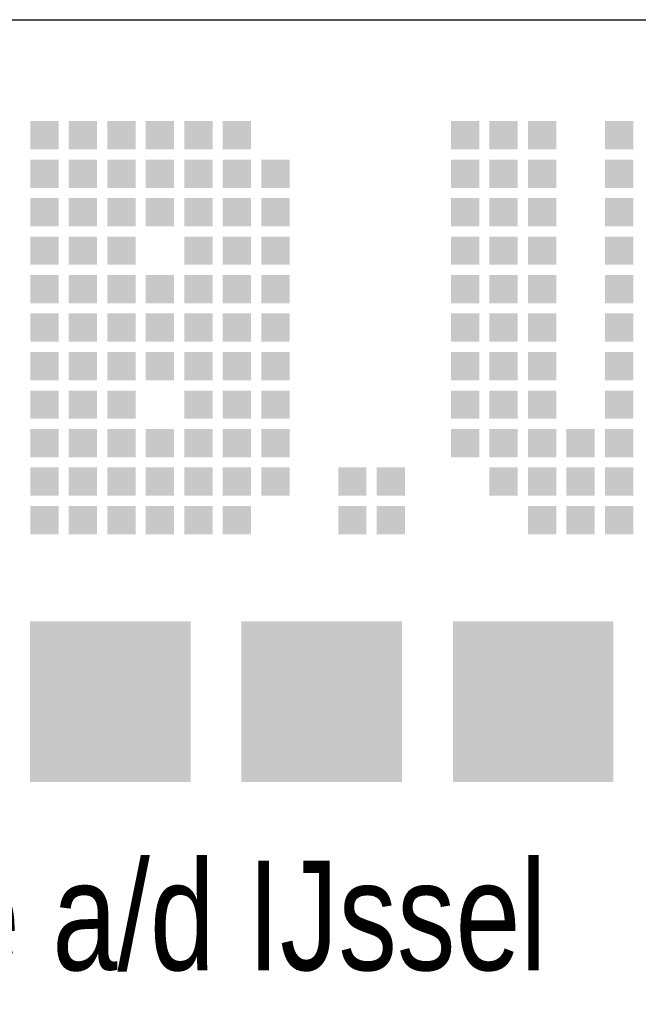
# Model space of a CAD drawing. Extents: x 1860 to 43910, y 0 to 29700.
# Tile 20 of 25: x 42403 to 42969, y 2294 to 3195. Entities that reach past the tile are written whole.
import ezdxf
from ezdxf.enums import TextEntityAlignment as Align

# ---------------------------------------------------------------- set-up
doc = ezdxf.new("R2010")
doc.units = 0
doc.header["$LTSCALE"] = 50
doc.layers.get('0').update_dxf_attribs({"color": 8})
for name, color, linetype in [('00att025', 2, 'Continuous'), ('00att035', 3, 'Continuous'), ('00att050', 4, 'Continuous'), ('BL$4----', 7, 'Continuous'), ('LAAG_1', 160, 'Continuous')]:
    doc.layers.add(name, color=color, linetype=linetype)
doc.styles.add('BURO-018', font='BUROFONT.shx', dxfattribs={"height": 90})
doc.styles.add('BURO-025', font='BUROFONT.shx', dxfattribs={"height": 125})
doc.styles.add('BURO-050', font='BUROFONT.shx', dxfattribs={"height": 250})

# ---------------------------------------------------------------- blocks, each defined once
blk = doc.blocks.new('STEMPEL GEERDIJK-NIEUW')
at = {"layer": 'LAAG_1', "ltscale": 0.44}
for points in [[(-29.951, 62.046), (-29.951, 61.528), (-29.434, 61.528), (-29.434, 62.046), (-29.473, 62.046)], [(-29.247, 62.046), (-29.247, 61.528), (-28.73, 61.528), (-28.73, 62.046), (-28.769, 62.046)], [(-28.543, 62.046), (-28.543, 61.528), (-28.026, 61.528), (-28.026, 62.046), (-28.065, 62.046)], [(-27.839, 62.046), (-27.839, 61.528), (-27.322, 61.528), (-27.322, 62.046), (-27.361, 62.046)], [(-27.135, 62.046), (-27.135, 61.528), (-26.618, 61.528), (-26.618, 62.046), (-26.657, 62.046)], [(-26.431, 62.046), (-26.431, 61.528), (-25.914, 61.528), (-25.914, 62.046), (-25.953, 62.046)], [(-22.258, 62.046), (-22.258, 61.528), (-21.74, 61.528), (-21.74, 62.046), (-21.779, 62.046)], [(-21.554, 62.046), (-21.554, 61.528), (-21.036, 61.528), (-21.036, 62.046), (-21.075, 62.046)], [(-20.85, 62.046), (-20.85, 61.528), (-20.332, 61.528), (-20.332, 62.046), (-20.371, 62.046)], [(-19.442, 62.046), (-19.442, 61.528), (-18.924, 61.528), (-18.924, 62.046), (-18.963, 62.046)], [(-29.951, 61.342), (-29.951, 60.824), (-29.434, 60.824), (-29.434, 61.342), (-29.473, 61.342)], [(-29.247, 61.342), (-29.247, 60.824), (-28.73, 60.824), (-28.73, 61.342), (-28.769, 61.342)], [(-28.543, 61.342), (-28.543, 60.824), (-28.026, 60.824), (-28.026, 61.342), (-28.065, 61.342)], [(-27.839, 61.342), (-27.839, 60.824), (-27.322, 60.824), (-27.322, 61.342), (-27.361, 61.342)], [(-27.135, 61.342), (-27.135, 60.824), (-26.618, 60.824), (-26.618, 61.342), (-26.657, 61.342)], [(-26.431, 61.342), (-26.431, 60.824), (-25.914, 60.824), (-25.914, 61.342), (-25.953, 61.342)], [(-25.727, 61.342), (-25.727, 60.824), (-25.21, 60.824), (-25.21, 61.342), (-25.249, 61.342)], [(-22.258, 61.342), (-22.258, 60.824), (-21.74, 60.824), (-21.74, 61.342), (-21.779, 61.342)], [(-21.554, 61.342), (-21.554, 60.824), (-21.036, 60.824), (-21.036, 61.342), (-21.075, 61.342)], [(-20.85, 61.342), (-20.85, 60.824), (-20.332, 60.824), (-20.332, 61.342), (-20.371, 61.342)], [(-19.442, 61.342), (-19.442, 60.824), (-18.924, 60.824), (-18.924, 61.342), (-18.963, 61.342)], [(-29.951, 60.638), (-29.951, 60.12), (-29.434, 60.12), (-29.434, 60.638), (-29.473, 60.638)], [(-29.247, 60.638), (-29.247, 60.12), (-28.73, 60.12), (-28.73, 60.638), (-28.769, 60.638)], [(-28.543, 60.638), (-28.543, 60.12), (-28.026, 60.12), (-28.026, 60.638), (-28.065, 60.638)], [(-27.839, 60.638), (-27.839, 60.12), (-27.322, 60.12), (-27.322, 60.638), (-27.361, 60.638)], [(-27.135, 60.638), (-27.135, 60.12), (-26.618, 60.12), (-26.618, 60.638), (-26.657, 60.638)], [(-26.431, 60.638), (-26.431, 60.12), (-25.914, 60.12), (-25.914, 60.638), (-25.953, 60.638)], [(-25.727, 60.638), (-25.727, 60.12), (-25.21, 60.12), (-25.21, 60.638), (-25.249, 60.638)], [(-22.258, 60.638), (-22.258, 60.12), (-21.74, 60.12), (-21.74, 60.638), (-21.779, 60.638)], [(-21.554, 60.638), (-21.554, 60.12), (-21.036, 60.12), (-21.036, 60.638), (-21.075, 60.638)], [(-20.85, 60.638), (-20.85, 60.12), (-20.332, 60.12), (-20.332, 60.638), (-20.371, 60.638)], [(-19.442, 60.638), (-19.442, 60.12), (-18.924, 60.12), (-18.924, 60.638), (-18.963, 60.638)], [(-29.951, 59.934), (-29.951, 59.416), (-29.434, 59.416), (-29.434, 59.934), (-29.473, 59.934)], [(-29.247, 59.934), (-29.247, 59.416), (-28.73, 59.416), (-28.73, 59.934), (-28.769, 59.934)], [(-28.543, 59.934), (-28.543, 59.416), (-28.026, 59.416), (-28.026, 59.934), (-28.065, 59.934)], [(-27.135, 59.934), (-27.135, 59.416), (-26.618, 59.416), (-26.618, 59.934), (-26.657, 59.934)], [(-26.431, 59.934), (-26.431, 59.416), (-25.914, 59.416), (-25.914, 59.934), (-25.953, 59.934)], [(-25.727, 59.934), (-25.727, 59.416), (-25.21, 59.416), (-25.21, 59.934), (-25.249, 59.934)], [(-22.258, 59.934), (-22.258, 59.416), (-21.74, 59.416), (-21.74, 59.934), (-21.779, 59.934)], [(-21.554, 59.934), (-21.554, 59.416), (-21.036, 59.416), (-21.036, 59.934), (-21.075, 59.934)], [(-20.85, 59.934), (-20.85, 59.416), (-20.332, 59.416), (-20.332, 59.934), (-20.371, 59.934)], [(-19.442, 59.934), (-19.442, 59.416), (-18.924, 59.416), (-18.924, 59.934), (-18.963, 59.934)], [(-29.951, 59.23), (-29.951, 58.712), (-29.434, 58.712), (-29.434, 59.23), (-29.473, 59.23)], [(-29.247, 59.23), (-29.247, 58.712), (-28.73, 58.712), (-28.73, 59.23), (-28.769, 59.23)], [(-28.543, 59.23), (-28.543, 58.712), (-28.026, 58.712), (-28.026, 59.23), (-28.065, 59.23)], [(-27.839, 59.23), (-27.839, 58.712), (-27.322, 58.712), (-27.322, 59.23), (-27.361, 59.23)], [(-27.135, 59.23), (-27.135, 58.712), (-26.618, 58.712), (-26.618, 59.23), (-26.657, 59.23)], [(-26.431, 59.23), (-26.431, 58.712), (-25.914, 58.712), (-25.914, 59.23), (-25.953, 59.23)], [(-25.727, 59.23), (-25.727, 58.712), (-25.21, 58.712), (-25.21, 59.23), (-25.249, 59.23)], [(-22.258, 59.23), (-22.258, 58.712), (-21.74, 58.712), (-21.74, 59.23), (-21.779, 59.23)], [(-21.554, 59.23), (-21.554, 58.712), (-21.036, 58.712), (-21.036, 59.23), (-21.075, 59.23)], [(-20.85, 59.23), (-20.85, 58.712), (-20.332, 58.712), (-20.332, 59.23), (-20.371, 59.23)], [(-19.442, 59.23), (-19.442, 58.712), (-18.924, 58.712), (-18.924, 59.23), (-18.963, 59.23)], [(-29.951, 58.526), (-29.951, 58.008), (-29.434, 58.008), (-29.434, 58.526), (-29.473, 58.526)], [(-29.247, 58.526), (-29.247, 58.008), (-28.73, 58.008), (-28.73, 58.526), (-28.769, 58.526)], [(-28.543, 58.526), (-28.543, 58.008), (-28.026, 58.008), (-28.026, 58.526), (-28.065, 58.526)], [(-27.839, 58.526), (-27.839, 58.008), (-27.322, 58.008), (-27.322, 58.526), (-27.361, 58.526)], [(-27.135, 58.526), (-27.135, 58.008), (-26.618, 58.008), (-26.618, 58.526), (-26.657, 58.526)], [(-26.431, 58.526), (-26.431, 58.008), (-25.914, 58.008), (-25.914, 58.526), (-25.953, 58.526)], [(-25.727, 58.526), (-25.727, 58.008), (-25.21, 58.008), (-25.21, 58.526), (-25.249, 58.526)], [(-22.258, 58.526), (-22.258, 58.008), (-21.74, 58.008), (-21.74, 58.526), (-21.779, 58.526)], [(-21.554, 58.526), (-21.554, 58.008), (-21.036, 58.008), (-21.036, 58.526), (-21.075, 58.526)], [(-20.85, 58.526), (-20.85, 58.008), (-20.332, 58.008), (-20.332, 58.526), (-20.371, 58.526)], [(-19.442, 58.526), (-19.442, 58.008), (-18.924, 58.008), (-18.924, 58.526), (-18.963, 58.526)], [(-29.951, 57.821), (-29.951, 57.304), (-29.434, 57.304), (-29.434, 57.821), (-29.473, 57.821)], [(-29.247, 57.821), (-29.247, 57.304), (-28.73, 57.304), (-28.73, 57.821), (-28.769, 57.821)], [(-28.543, 57.821), (-28.543, 57.304), (-28.026, 57.304), (-28.026, 57.821), (-28.065, 57.821)], [(-27.839, 57.821), (-27.839, 57.304), (-27.322, 57.304), (-27.322, 57.821), (-27.361, 57.821)], [(-27.135, 57.821), (-27.135, 57.304), (-26.618, 57.304), (-26.618, 57.821), (-26.657, 57.821)], [(-26.431, 57.821), (-26.431, 57.304), (-25.914, 57.304), (-25.914, 57.821), (-25.953, 57.821)], [(-25.727, 57.821), (-25.727, 57.304), (-25.21, 57.304), (-25.21, 57.821), (-25.249, 57.821)], [(-22.258, 57.821), (-22.258, 57.304), (-21.74, 57.304), (-21.74, 57.821), (-21.779, 57.821)], [(-21.554, 57.821), (-21.554, 57.304), (-21.036, 57.304), (-21.036, 57.821), (-21.075, 57.821)], [(-20.85, 57.821), (-20.85, 57.304), (-20.332, 57.304), (-20.332, 57.821), (-20.371, 57.821)], [(-19.442, 57.821), (-19.442, 57.304), (-18.924, 57.304), (-18.924, 57.821), (-18.963, 57.821)], [(-29.951, 57.117), (-29.951, 56.6), (-29.434, 56.6), (-29.434, 57.117), (-29.473, 57.117)], [(-29.247, 57.117), (-29.247, 56.6), (-28.73, 56.6), (-28.73, 57.117), (-28.769, 57.117)], [(-28.543, 57.117), (-28.543, 56.6), (-28.026, 56.6), (-28.026, 57.117), (-28.065, 57.117)], [(-27.135, 57.117), (-27.135, 56.6), (-26.618, 56.6), (-26.618, 57.117), (-26.657, 57.117)], [(-26.431, 57.117), (-26.431, 56.6), (-25.914, 56.6), (-25.914, 57.117), (-25.953, 57.117)], [(-25.727, 57.117), (-25.727, 56.6), (-25.21, 56.6), (-25.21, 57.117), (-25.249, 57.117)], [(-22.258, 57.117), (-22.258, 56.6), (-21.74, 56.6), (-21.74, 57.117), (-21.779, 57.117)], [(-21.554, 57.117), (-21.554, 56.6), (-21.036, 56.6), (-21.036, 57.117), (-21.075, 57.117)], [(-20.85, 57.117), (-20.85, 56.6), (-20.332, 56.6), (-20.332, 57.117), (-20.371, 57.117)], [(-19.442, 57.117), (-19.442, 56.6), (-18.924, 56.6), (-18.924, 57.117), (-18.963, 57.117)], [(-29.951, 56.414), (-29.951, 55.896), (-29.434, 55.896), (-29.434, 56.414), (-29.473, 56.414)], [(-29.247, 56.414), (-29.247, 55.896), (-28.73, 55.896), (-28.73, 56.414), (-28.769, 56.414)], [(-28.543, 56.414), (-28.543, 55.896), (-28.026, 55.896), (-28.026, 56.414), (-28.065, 56.414)], [(-27.839, 56.414), (-27.839, 55.896), (-27.322, 55.896), (-27.322, 56.414), (-27.361, 56.414)], [(-27.135, 56.414), (-27.135, 55.896), (-26.618, 55.896), (-26.618, 56.414), (-26.657, 56.414)], [(-26.431, 56.414), (-26.431, 55.896), (-25.914, 55.896), (-25.914, 56.414), (-25.953, 56.414)], [(-25.727, 56.414), (-25.727, 55.896), (-25.21, 55.896), (-25.21, 56.414), (-25.249, 56.414)], [(-22.258, 56.414), (-22.258, 55.896), (-21.74, 55.896), (-21.74, 56.414), (-21.779, 56.414)], [(-21.554, 56.414), (-21.554, 55.896), (-21.036, 55.896), (-21.036, 56.414), (-21.075, 56.414)], [(-20.85, 56.414), (-20.85, 55.896), (-20.332, 55.896), (-20.332, 56.414), (-20.371, 56.414)], [(-20.146, 56.414), (-20.146, 55.896), (-19.628, 55.896), (-19.628, 56.414), (-19.667, 56.414)], [(-19.442, 56.414), (-19.442, 55.896), (-18.924, 55.896), (-18.924, 56.414), (-18.963, 56.414)], [(-29.951, 55.71), (-29.951, 55.192), (-29.434, 55.192), (-29.434, 55.71), (-29.473, 55.71)], [(-29.247, 55.71), (-29.247, 55.192), (-28.73, 55.192), (-28.73, 55.71), (-28.769, 55.71)], [(-28.543, 55.71), (-28.543, 55.192), (-28.026, 55.192), (-28.026, 55.71), (-28.065, 55.71)], [(-27.839, 55.71), (-27.839, 55.192), (-27.322, 55.192), (-27.322, 55.71), (-27.361, 55.71)], [(-27.135, 55.71), (-27.135, 55.192), (-26.618, 55.192), (-26.618, 55.71), (-26.657, 55.71)], [(-26.431, 55.71), (-26.431, 55.192), (-25.914, 55.192), (-25.914, 55.71), (-25.953, 55.71)], [(-25.727, 55.71), (-25.727, 55.192), (-25.21, 55.192), (-25.21, 55.71), (-25.249, 55.71)], [(-24.32, 55.71), (-24.32, 55.192), (-23.802, 55.192), (-23.802, 55.71), (-23.841, 55.71)], [(-23.616, 55.71), (-23.616, 55.192), (-23.098, 55.192), (-23.098, 55.71), (-23.137, 55.71)], [(-21.554, 55.71), (-21.554, 55.192), (-21.036, 55.192), (-21.036, 55.71), (-21.075, 55.71)], [(-20.85, 55.71), (-20.85, 55.192), (-20.332, 55.192), (-20.332, 55.71), (-20.371, 55.71)], [(-20.146, 55.71), (-20.146, 55.192), (-19.628, 55.192), (-19.628, 55.71), (-19.667, 55.71)], [(-19.442, 55.71), (-19.442, 55.192), (-18.924, 55.192), (-18.924, 55.71), (-18.963, 55.71)], [(-29.951, 55.005), (-29.951, 54.488), (-29.434, 54.488), (-29.434, 55.005), (-29.473, 55.005)], [(-29.247, 55.005), (-29.247, 54.488), (-28.73, 54.488), (-28.73, 55.005), (-28.769, 55.005)], [(-28.543, 55.005), (-28.543, 54.488), (-28.026, 54.488), (-28.026, 55.005), (-28.065, 55.005)], [(-27.839, 55.005), (-27.839, 54.488), (-27.322, 54.488), (-27.322, 55.005), (-27.361, 55.005)], [(-27.135, 55.005), (-27.135, 54.488), (-26.618, 54.488), (-26.618, 55.005), (-26.657, 55.005)], [(-26.431, 55.005), (-26.431, 54.488), (-25.914, 54.488), (-25.914, 55.005), (-25.953, 55.005)], [(-24.32, 55.005), (-24.32, 54.488), (-23.802, 54.488), (-23.802, 55.005), (-23.841, 55.005)], [(-23.616, 55.005), (-23.616, 54.488), (-23.098, 54.488), (-23.098, 55.005), (-23.137, 55.005)], [(-20.85, 55.005), (-20.85, 54.488), (-20.332, 54.488), (-20.332, 55.005), (-20.371, 55.005)], [(-20.146, 55.005), (-20.146, 54.488), (-19.628, 54.488), (-19.628, 55.005), (-19.667, 55.005)], [(-19.442, 55.005), (-19.442, 54.488), (-18.924, 54.488), (-18.924, 55.005), (-18.963, 55.005)]]:
    blk.add_hatch(color=153, dxfattribs=at).paths.add_polyline_path(points)
at = {"layer": 'LAAG_1', "ltscale": 0.22}
for points in [[(-27.017, 49.957), (-29.953, 49.957), (-29.953, 52.893), (-27.017, 52.893)], [(-23.151, 49.957), (-26.088, 49.957), (-26.088, 52.893), (-23.151, 52.893)], [(-19.286, 49.957), (-22.223, 49.957), (-22.223, 52.893), (-19.286, 52.893)]]:
    blk.add_hatch(color=14, dxfattribs=at).paths.add_polyline_path(points)
at = {"color": 5, "ltscale": 0.5}
blk.add_line((-209.9, 63.9), (-9.9, 63.9), dxfattribs=at)
at = {"color": 1, "ltscale": 0.5, "style": 'BURO-025', "width": 0.8}
blk.add_text('Capelle a/d IJssel', height=2, dxfattribs=at).set_placement((-37.398, 46.514))
at = {"color": 1, "ltscale": 0.5, "style": 'BURO-018'}
for tag, p in [('DIVERSEN', (-68.9, 28.9)), ('AANTALBLAD', (-22.9, 28.9))]:
    blk.add_attdef(tag, p, '', height=2, dxfattribs=at)
at = {"layer": '00att025', "color": 1, "linetype": 'Continuous', "style": 'BURO-018'}
for tag, p in [('WZ_GOEDC', (-230.84, 55.442)), ('WZ_GOEDA', (-218.863, 55.442)), ('WZ_GOEDB', (-225.315, 55.031)), ('WZ_INITSC', (-230.84, 40.332)), ('WZ_INITSB', (-224.737, 40.332)), ('WZ_INITSA', (-218.863, 40.332)), ('WZ_DATUMC', (-230.84, 17.774)), ('WZ_DATUMB', (-224.737, 17.774)), ('WZ_DATUMA', (-218.863, 17.774)), ('WZ_CODEB', (-224.737, 10.751)), ('WZ_CODEC', (-230.84, 10.751)), ('WZ_CODEA', (-218.863, 10.751))]:
    blk.add_attdef(tag, text='', height=1.8, rotation=90, dxfattribs=at).set_placement(p, align=Align.MIDDLE_LEFT)
at = {"layer": '00att025', "color": 1, "linetype": 'Continuous'}
for tag, p, height, style in [('TKSCHAAL', (-194.804, 59.901), 2, 'BURO-018'), ('PRDATUM', (-199.225, 49.917), 1.8, 'BURO-018'), ('PRPRLEID', (-179.438, 45.409), 1.8, 'BURO-018'), ('PROPDRGVR1', (-191.434, 32.851), 2.2, 'BURO-025'), ('TK1OMSCHR', (-191.287, 27.025), 2.2, 'BURO-025'), ('TK2OMSCHR', (-191.169, 20.919), 2.2, 'BURO-025'), ('TKFILE', (-63.112, 11.291), 2, 'BURO-018')]:
    blk.add_attdef(tag, p, '', height=height, dxfattribs=dict(at, style=style))
at = {"layer": '00att025', "color": 2, "linetype": 'Continuous'}
for tag, p, height, style in [('PRVRIJ5', (-150.129, 51.989), 2.5, 'BURO-025'), ('PRVRIJ6', (-150.142, 46.083), 2.5, 'BURO-025'), ('PRNUMMER', (-70.447, 33.854), 3.5, 'BURO-050'), ('TKFORMAAT', (-82.528, 17.509), 4, 'BURO-025')]:
    blk.add_attdef(tag, p, '', height=height, dxfattribs=dict(at, style=style))
at = {"layer": '00att025', "color": 1, "linetype": 'Continuous', "style": 'BURO-018'}
blk.add_attdef('TKINIT', text='', height=1.8, dxfattribs=at).set_placement((-179.711, 50.878), align=Align.MIDDLE_LEFT)
at = {"layer": '00att025', "color": 3, "linetype": 'Continuous', "ltscale": 25, "style": 'BURO-025'}
blk.add_attdef('TKFASE', text='', height=4, dxfattribs=at).set_placement((-71.405, 19.481), align=Align.MIDDLE_LEFT)
at = {"layer": '00att035', "color": 2, "linetype": 'Continuous', "style": 'BURO-025'}
blk.add_attdef('PROMSCHR', (-149.998, 57.146), '', height=2.5, dxfattribs=at)
at = {"layer": '00att050', "color": 2, "linetype": 'Continuous', "style": 'BURO-025'}
blk.add_attdef('TKTEKNR', text='', height=4, dxfattribs=at).set_placement((-19.639, 19.603), align=Align.MIDDLE_LEFT)

msp = doc.modelspace()

# ---------------------------------------------------------------- block references
at = {"layer": 'BL$4----', "xscale": 50, "yscale": 50}
msp.add_blockref('STEMPEL GEERDIJK-NIEUW', (43910.23, 0), dxfattribs=at)

doc.saveas('drawing.dxf')
